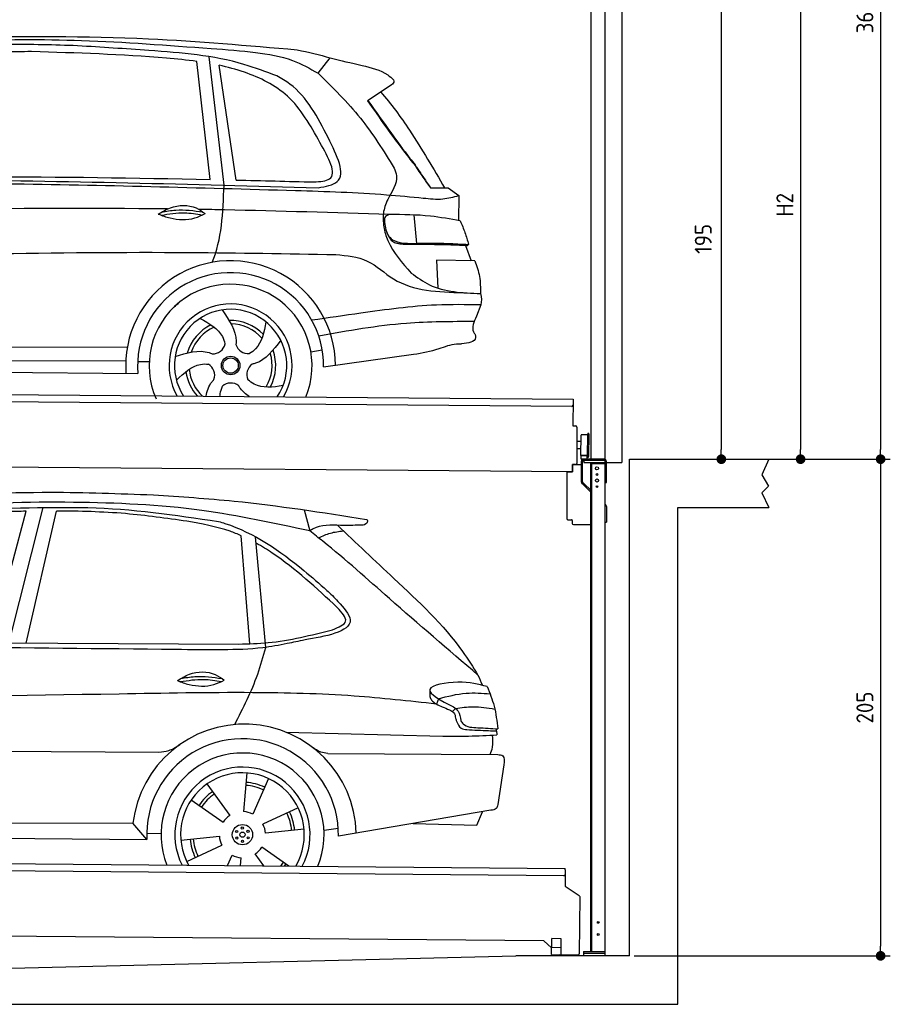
# Model space of a CAD drawing. Header units: millimetres. Extents: x -411 to 6777, y 0 to 6677.
# Tile 5 of 6: x 3183 to 6777, y 0 to 4064. Entities that reach past the tile are written whole.
import ezdxf

# ---------------------------------------------------------------- set-up
doc = ezdxf.new("R2010")
doc.units = ezdxf.units.MM
doc.layers.add('4', color=3, linetype='Continuous')
for name, color, linetype, lineweight in [('AM_0', 7, 'Continuous', 50), ('car', 10, 'Continuous', 25), ('Gebäude', 7, 'Continuous', 25), ('Plattform', 7, 'Continuous', 25), ('Ständer vorne', 7, 'Continuous', 25), ('Tor', 200, 'Continuous', 25)]:
    doc.layers.add(name, color=color, linetype=linetype, lineweight=lineweight)
doc.styles.get("Standard").update_dxf_attribs({"font": 'ISOCP.SHX'})
doc.dimstyles.new('GEN-ISO', dxfattribs={"dimscale": 20, "dimtxt": 3.5, "dimasz": 2, "dimexe": 2, "dimexo": 1, "dimgap": 1.5, "dimtad": 1, "dimdec": 1, "dimlfac": 0.1, "dimdsep": 46, "dimtxsty": 'STANDARD', "dimblk": 'PUNKT', "dimcen": 2, "dimclrd": 256, "dimclre": 256, "dimclrt": 2, "dimadec": 0, "dimazin": 0, "dimtp": 0.1, "dimtm": 0.1, "dimtfac": 0.71, "dimtdec": 1, "dimtmove": 2, "dimatfit": 3, "dimldrblk": 'PUNKT', "dimfxl": 2, "dimtolj": 1, "dimarcsym": 0})

# ---------------------------------------------------------------- blocks, each defined once
blk = doc.blocks.new('PUNKT')
at = {"layer": '4', "color": 0, "linetype": 'ByBlock'}
blk.add_line((-0.5, 0), (-1, 0), dxfattribs=at)
at = {"layer": '4', "color": 0, "linetype": 'ByBlock', "const_width": 0.5}
blk.add_lwpolyline([(-0.25, 0, 1), (0.25, 0, 1)], format="xyb", close=True, dxfattribs=at)
blk = doc.blocks.new('*D47')
at = {"layer": '4', "lineweight": -2, "transparency": 16777216}
for p, q in [((5720, 5900.9), (6776.9, 5900.9)), ((6736.9, 5860.9), (6736.9, 2290)), ((6195.4, 2250), (6776.9, 2250))]:
    blk.add_line(p, q, dxfattribs=at)
at = {"layer": 'Defpoints', "color": 0, "transparency": 16777216}
for p in [(5700, 5900.9), (6175.4, 2250), (6736.9, 2250)]:
    blk.add_point(p, dxfattribs=at)
at = {"layer": '4', "lineweight": -2, "transparency": 16777216, "xscale": 40, "yscale": 40, "zscale": 40}
for p, rotation in [((6736.9, 5900.9), 90), ((6736.9, 2250), 270)]:
    blk.add_blockref('PUNKT', p, dxfattribs=dict(at, rotation=rotation))
at = {"layer": '4', "color": 2, "transparency": 16777216, "insert": (6671.9, 4075.4), "char_height": 70, "attachment_point": 5, "rotation": 90}
blk.add_mtext('365', dxfattribs=at)
blk = doc.blocks.new('*D48')
at = {"layer": '4', "lineweight": -2, "transparency": 16777216}
for p, q in [((6295.4, 2250), (6776.9, 2250)), ((6736.9, 2210), (6736.9, 240)), ((5720, 200), (6776.9, 200))]:
    blk.add_line(p, q, dxfattribs=at)
at = {"layer": 'Defpoints', "color": 0, "transparency": 16777216}
for p in [(6275.4, 2250), (5700, 200), (6736.9, 200)]:
    blk.add_point(p, dxfattribs=at)
at = {"layer": '4', "lineweight": -2, "transparency": 16777216, "xscale": 40, "yscale": 40, "zscale": 40}
for p, rotation in [((6736.9, 2250), 90), ((6736.9, 200), 270)]:
    blk.add_blockref('PUNKT', p, dxfattribs=dict(at, rotation=rotation))
at = {"layer": '4', "color": 2, "transparency": 16777216, "insert": (6671.9, 1225), "char_height": 70, "attachment_point": 5, "rotation": 90}
blk.add_mtext('205', dxfattribs=at)
blk = doc.blocks.new('*D34')
at = {"layer": '4', "lineweight": -2, "transparency": 16777216}
for p, q in [((5920, 4350), (6446.5, 4350)), ((6406.5, 4310), (6406.5, 2290)), ((6295.4, 2250), (6446.5, 2250))]:
    blk.add_line(p, q, dxfattribs=at)
at = {"layer": 'Defpoints', "color": 0, "transparency": 16777216}
for p in [(5900, 4350), (6275.4, 2250), (6406.5, 2250)]:
    blk.add_point(p, dxfattribs=at)
at = {"layer": '4', "lineweight": -2, "transparency": 16777216, "xscale": 40, "yscale": 40, "zscale": 40}
for p, rotation in [((6406.5, 4350), 90), ((6406.5, 2250), 270)]:
    blk.add_blockref('PUNKT', p, dxfattribs=dict(at, rotation=rotation))
at = {"layer": '4', "color": 2, "transparency": 16777216, "insert": (6341.5, 3300), "char_height": 70, "attachment_point": 5, "rotation": 90}
blk.add_mtext('H2', dxfattribs=at)
blk = doc.blocks.new('*D36')
at = {"layer": '4', "lineweight": -2, "transparency": 16777216}
for p, q in [((5457.5, 4200), (6119.3, 4200)), ((6079.3, 4160), (6079.3, 2290)), ((6099.3, 2250), (6119.3, 2250))]:
    blk.add_line(p, q, dxfattribs=at)
at = {"layer": 'Defpoints', "color": 0, "transparency": 16777216}
for p in [(5437.5, 4200), (6079.3, 2250), (6079.3, 2250)]:
    blk.add_point(p, dxfattribs=at)
at = {"layer": '4', "lineweight": -2, "transparency": 16777216, "xscale": 40, "yscale": 40, "zscale": 40}
for p, rotation in [((6079.3, 4200), 90), ((6079.3, 2250), 270)]:
    blk.add_blockref('PUNKT', p, dxfattribs=dict(at, rotation=rotation))
at = {"layer": '4', "color": 2, "transparency": 16777216, "insert": (6004.7, 3159.2), "char_height": 70, "attachment_point": 5, "rotation": 90}
blk.add_mtext('195', dxfattribs=at)
blk = doc.blocks.new('Tor 335 bis 365 Gebäude')
at = {"layer": 'Tor'}
for p, q in [((5465.6, 5264.5), (5465.6, 5563)), ((5465.6, 5563), (5668, 5563)), ((5668, 4957.1), (5668, 5563)), ((5557, 5264.5), (5465.6, 5264.5)), ((5557, 5264.5), (5557, 4963)), ((5562, 4957.1), (5600, 4957.1)), ((5600, 4957.1), (5600, 4957)), ((5668, 4957), (5668, 4957.1)), ((5600, 2237), (5668, 2237))]:
    blk.add_line(p, q, dxfattribs=at)
for points in [[(5600, 2237), (5600, 4957)], [(5668, 4957.1), (5668, 2237)]]:
    blk.add_lwpolyline(points, dxfattribs=at)
blk.add_arc((5563, 4963), 6, 180, 260.4059, dxfattribs=at)
blk = doc.blocks.new('UG Plattfrom Gl550')
at = {"layer": 'Plattform'}
for p, q in [((498.3, 603.8), (5435.1, 560.7)), ((5429.8, 530.7), (503, 573.7)), ((5434.9, 535.7), (5434.5, 488.2)), ((5435, 554.7), (5434.9, 535.7)), ((5435, 554.7), (5435.1, 560.7)), ((5434.5, 488.2), (5492.9, 448.7)), ((5495.1, 444.5), (5493, 208.2)), ((5347, 261.5), (621.4, 302.7)), ((5378.7, 233.7), (5347, 261.5)), ((5379.7, 235.2), (5380.1, 271.2)), ((5418.1, 270.8), (5380.1, 271.2)), ((5417.7, 234.8), (5418.1, 270.8)), ((5378.5, 205.2), (5378.7, 235.2)), ((5378.5, 205.2), (5418.5, 204.8)), ((5378.7, 235.2), (5418.7, 234.8)), ((5488, 203.2), (5414.8, 203.9)), ((5418.5, 204.8), (5418.7, 234.8))]:
    blk.add_line(p, q, dxfattribs=at)
for centre, radius, start, end in [((5429.9, 535.7), 5, 269.5, 359.5), ((5490.1, 444.5), 5, 359.5, 55.9134), ((5414.9, 208.9), 5, 232.6301, 269.5), ((5425.8, 243.8), 12, 227.6897, 228.0904), ((5488, 208.2), 5, 269.5, 359.5)]:
    blk.add_arc(centre, radius, start, end, dxfattribs=at)
blk = doc.blocks.new('Palette EG Gl550')
at = {"layer": 'Plattform'}
for p, q in [((429.5, 2537), (5467.3, 2498)), ((5462.1, 2468), (434.2, 2507)), ((5467.3, 2498), (5466.5, 2388)), ((5466.5, 2388), (5478.5, 2387.9)), ((5483.4, 2382.8), (5482.7, 2292.8)), ((5501.1, 2322.8), (5484.1, 2323)), ((5499.6, 2265.6), (5500.2, 2349.8)), ((5527.5, 2260.5), (5528.3, 2354.5)), ((5532.3, 2354.5), (5531.5, 2260.5)), ((5482.7, 2292.8), (5482.3, 2232.9)), ((5499.8, 2292.7), (5482.7, 2292.8)), ((5465, 2198), (341.7, 2237.7)), ((5525.9, 2265), (5500.9, 2265)), ((5500.9, 2250), (5500.9, 2265)), ((5512.9, 2265), (5500.9, 2265)), ((5500.9, 2250), (5500.9, 2265)), ((5500.9, 2250), (5525.9, 2250)), ((5525.9, 2250), (5500.9, 2250)), ((5525.9, 2250), (5525.9, 2265)), ((5525.9, 2250), (5525.9, 2265)), ((5465.2, 2228), (5465, 2198)), ((5465.2, 2228), (5477.2, 2227.9)), ((5477.2, 2227.9), (5465.2, 2228))]:
    blk.add_line(p, q, dxfattribs=at)
for centre, radius, start, end in [((5462.1, 2473), 5, 268.5823, 358.5607), ((5478.4, 2382.9), 5, 359.556, 89.556), ((5500.6, 2349.8), 0.4, 91.7323, 179.3444), ((5511.7, 2023.6), 326.8, 87.1739, 91.9438), ((5527.8, 2350.4), 0.4, 266.9623, 359.3444), ((5530.3, 2354.5), 2, 359.3444, 179.3444), ((5500, 2265.6), 0.4, 179.3444, 266.9565), ((5519.7, 3149.4), 884.4, 268.7196, 270.4008), ((5491.8, 3353.4), 1088.9, 271.795, 271.861), ((5527.2, 2264.6), 0.4, 359.556, 91.938), ((5529.5, 2260.5), 2, 179.3444, 359.3444), ((5477.3, 2232.9), 5, 269.556, 359.556)]:
    blk.add_arc(centre, radius, start, end, dxfattribs=at)
blk = doc.blocks.new('Car_UG')
at = {"layer": 'car'}
for p, q in [((3119.4, 1502.8), (3258.9, 2083.2)), ((4335.9, 2084.9), (4360.6, 1997.9)), ((3049.2, 1522.4), (3188.4, 2067.2)), ((3195.1, 1523.2), (3313.9, 2069.2)), ((4117.6, 1529.9), (4077.5, 1975.5)), ((4183.9, 1515.6), (4137.4, 1971.2)), ((2018.2, 1516.7), (4071.9, 1528)), ((4898.3, 1310.6), (4890.6, 1288.6)), ((4969.6, 1271), (4957.5, 1258.2)), ((4270.6, 1166.3), (4917.8, 1157)), ((1740.1, 1072.2), (3746.7, 1078.5)), ((4444, 1080.7), (5146, 1082.9)), ((5170.6, 1040), (5147.6, 876.4)), ((4111.2, 996.4), (4099.2, 836.6)), ((3946.4, 949.2), (4041.9, 820.4)), ((4200.6, 974.2), (4136.9, 827.1)), ((3882.4, 882.9), (4014.8, 792.6)), ((4324, 855.1), (4179.5, 785.6)), ((5119.5, 852.3), (4491.4, 739.8)), ((5062.9, 790.2), (5084.5, 846)), ((1832.9, 770.4), (3642.9, 784.6)), ((3701, 717.8), (3642.9, 784.6)), ((4431.8, 763.6), (4490.2, 772.9)), ((4799.7, 795), (5062.9, 790.2)), ((3700.2, 744), (3759.2, 742.7)), ((3840.9, 716.5), (4000.2, 734.8)), ((4349.4, 766.5), (4190.1, 748.2)), ((1770.2, 716.1), (3701, 717.8)), ((3866.3, 628), (4010.8, 697.5)), ((4035.1, 613.6), (4053.4, 655.9)), ((4184.6, 613.8), (4148.4, 662.6)), ((4287.7, 613.9), (4175.5, 690.5)), ((4088.6, 613.6), (4091.1, 646.4))]:
    blk.add_line(p, q, dxfattribs=at)
for centre, radius in [((4095.2, 741.5), 41.9), ((4094.4, 768.7), 4.46), ((4071.2, 754.5), 4.46), ((4072, 727.3), 4.46), ((4095.1, 741.5), 10.7), ((4118.3, 755.7), 4.46), ((4119, 728.6), 4.46), ((4095.9, 714.3), 4.46)]:
    blk.add_circle(centre, radius, dxfattribs=at)
for centre, radius, start, end in [((4102.8, 735.3), 462.5, 2.1852, 173.8782), ((4095.8, 741.9), 395.6, 359.6869, 183.4999), ((4095.8, 741.9), 336.7, 337.6776, 202.4775), ((4095.2, 741.5), 279.1, 332.8088, 207.3462), ((4095.2, 741.5), 255.4, 330.0358, 210.1193), ((4095.1, 741.5), 204, 65.3726, 86.5671), ((4095.2, 741.5), 216.3, 65.4485, 86.5251), ((4095.2, 741.5), 216.3, 125.4485, 146.5251), ((4095.1, 741.5), 204, 125.3726, 146.5671), ((4095.2, 741.5), 95.2, 124.034, 147.5844), ((4095.2, 741.5), 95.2, 64.034, 87.5844), ((4095.1, 741.5), 204, 5.3726, 26.5671), ((4095.1, 741.5), 216.3, 5.4485, 26.5251), ((4095.1, 741.5), 95.2, 4.034, 27.5844), ((4095.1, 741.5), 95.2, 184.034, 207.5844), ((4095.1, 741.5), 216.3, 185.4485, 206.5251), ((4095.1, 741.5), 204, 185.3726, 206.5671), ((4095.1, 741.5), 95.2, 244.034, 267.5844), ((4095.1, 741.5), 95.2, 304.034, 327.5844), ((4095.1, 741.5), 204, 321.2555, 326.5671), ((4095.1, 741.5), 216.3, 323.8482, 326.5251)]:
    blk.add_arc(centre, radius, start, end, dxfattribs=at)
for points, knots in [([(2673.6, 2101.7), (2688.3, 2103.8), (2892.1, 2133.3), (3240, 2153.3), (3572.3, 2144.1), (3713.5, 2140.2)], [0, 0, 0, 0, 44.363443, 617.827051, 1041.677324, 1041.677324, 1041.677324, 1041.677324]), ([(3713.5, 2140.2), (3824.9, 2134), (4119.8, 2117.7), (4412.2, 2074.8), (4594.1, 2048)], [0, 0, 0, 0, 334.596694, 885.796742, 885.796742, 885.796742, 885.796742]), ([(4360.6, 1997.9), (4212.5, 2028.4), (3890.5, 2094.7), (3371.9, 2112.1), (2931.5, 2097.6), (2671.4, 2060.7), (2598.4, 2050.4)], [0, 0, 0, 0, 452.969864, 984.660554, 1551.463157, 1772.575196, 1772.575196, 1772.575196, 1772.575196]), ([(2694.7, 2041.5), (2699.6, 2042.3), (2889.8, 2073.3), (3138.1, 2082), (3380.2, 2085), (3434.7, 2085.7)], [0, 0, 0, 0, 14.958905, 578.066478, 741.647169, 741.647169, 741.647169, 741.647169]), ([(3434.7, 2085.7), (3437.6, 2085.6), (3621.2, 2082.5), (3803.6, 2057.8), (3983, 2033.5)], [0, 0, 0, 0, 8.707457, 550.797583, 550.797583, 550.797583, 550.797583]), ([(3188.4, 2067.2), (3174.9, 2066.9), (3075.5, 2064.8), (2904.7, 2061.4), (2749, 2038.7), (2678.4, 2028.4)], [666.326512, 666.326512, 666.326512, 666.326512, 706.624571, 964.215873, 1178.205668, 1178.205668, 1178.205668, 1178.205668]), ([(3853, 2032.7), (3768.5, 2043.9), (3589.5, 2067.6), (3409.2, 2070), (3313.9, 2069.2)], [0, 0, 0, 0, 255.50817, 540.950796, 540.950796, 540.950796, 540.950796]), ([(4077.5, 1975.5), (4062.4, 1982), (3990.2, 2009.7), (3913.4, 2022.6), (3853, 2032.7)], [496.692868, 496.692868, 496.692868, 496.692868, 546.059875, 728.869941, 728.869941, 728.869941, 728.869941]), ([(3983, 2033.5), (3992.1, 2030.8), (4122.8, 1993.1), (4274.9, 1889.8), (4402.4, 1780.6), (4434, 1753.4)], [0, 0, 0, 0, 28.300877, 407.953602, 533.273686, 533.273686, 533.273686, 533.273686]), ([(4594.1, 2048), (4595.8, 2046.4), (4601.5, 2041.3), (4590, 2023.4), (4576.1, 2023.5), (4567.3, 2023.6)], [0, 0, 0, 0, 6.503563, 21.332115, 46.748977, 46.748977, 46.748977, 46.748977]), ([(4567.3, 2023.6), (4540.9, 2022.8), (4476.9, 2020.7), (4400.8, 2025.5), (4365, 2000.8), (4360.6, 1997.9)], [0, 0, 0, 0, 80.522652, 194.664465, 210.337598, 210.337598, 210.337598, 210.337598]), ([(5060.7, 1410), (4937.4, 1513.5), (4721.5, 1694.6), (4492.8, 1896.3), (4378.8, 1983.9), (4360.6, 1997.9)], [0, 0, 0, 0, 483.056147, 845.367922, 914.230443, 914.230443, 914.230443, 914.230443]), ([(4397.3, 1969.6), (4413.3, 1977.2), (4445.4, 1992.5), (4480.7, 1997.3), (4498.4, 1999.8)], [0, 0, 0, 0, 52.794285, 106.128892, 106.128892, 106.128892, 106.128892]), ([(4474.2, 2022.3), (4552.5, 1949.8), (4731.7, 1783.9), (4944.6, 1591.7), (5039.9, 1442.6), (5060.7, 1410)], [0, 0, 0, 0, 320.576675, 734.270248, 850.262502, 850.262502, 850.262502, 850.262502]), ([(4477.3, 1683.1), (4391, 1761.8), (4285.5, 1857.9), (4162.9, 1932.5), (4140.1, 1944.9)], [0, 0, 0, 0, 349.622047, 427.224064, 427.224064, 427.224064, 427.224064]), ([(4434, 1753.4), (4448.8, 1739.2), (4484.5, 1704.7), (4586.9, 1590.1), (4379.5, 1555.8), (4295.1, 1537.1), (4272.3, 1532)], [0, 0, 0, 0, 64.508303, 155.959603, 359.557587, 434.696523, 434.696523, 434.696523, 434.696523]), ([(4458.1, 1590.9), (4483.4, 1601.3), (4534.4, 1622.3), (4496.5, 1662.7), (4477.3, 1683.1)], [0, 0, 0, 0, 64.897781, 131.027998, 131.027998, 131.027998, 131.027998]), ([(4071.9, 1528), (4112.5, 1529.5), (4243.4, 1534.4), (4370.4, 1567.8), (4458.1, 1590.9)], [0, 0, 0, 0, 121.545303, 392.179354, 392.179354, 392.179354, 392.179354]), ([(4272.3, 1532), (4238.6, 1525.2), (4151.2, 1507.4), (3996.6, 1502.9), (3876.9, 1502.8), (3811.9, 1502.7)], [0, 0, 0, 0, 103.03135, 267.243941, 462.405232, 462.405232, 462.405232, 462.405232]), ([(4058.7, 1195.7), (4092.8, 1264.2), (4144, 1367.4), (4173.9, 1478.4), (4183.9, 1515.6)], [0, 0, 0, 0, 228.776239, 344.156953, 344.156953, 344.156953, 344.156953]), ([(3820.1, 1374.7), (3836.1, 1384.5), (3882.2, 1412.9), (3960.6, 1416.3), (4001.7, 1386.9), (4013.7, 1378.2)], [0, 0, 0, 0, 56.386158, 162.852709, 206.792536, 206.792536, 206.792536, 206.792536]), ([(3833.7, 1383), (3853.2, 1386.9), (3909.6, 1397.4), (3966.9, 1390.2), (4004.3, 1384.9)], [7.57653, 7.57653, 7.57653, 7.57653, 52.544532, 137.659237, 137.659237, 137.659237, 137.659237]), ([(3820.1, 1374.7), (3836.1, 1368.8), (3884.3, 1351.8), (3955.1, 1349.6), (3999.8, 1371.4), (4013.7, 1378.2)], [5.208578, 5.208578, 5.208578, 5.208578, 44.198582, 121.455021, 156.55166, 156.55166, 156.55166, 156.55166]), ([(3831.8, 1370.5), (3864.2, 1375.9), (3920.8, 1385.4), (3977.2, 1376.6), (4001.3, 1372.3)], [0, 0, 0, 0, 73.878693, 129.282646, 129.282646, 129.282646, 129.282646]), ([(5099.2, 1362.9), (5063.2, 1372.1), (4992.3, 1390.4), (4805.8, 1355.3), (4908.8, 1303.6), (4960.9, 1277.5)], [0, 0, 0, 0, 123.107987, 242.156921, 363.520645, 363.520645, 363.520645, 363.520645]), ([(5099.2, 1362.9), (5110.2, 1336.4), (5133.4, 1280.6), (5140.7, 1220.6), (5144.6, 1189)], [0, 0, 0, 0, 85.533017, 180.427109, 180.427109, 180.427109, 180.427109]), ([(4890.6, 1288.6), (4777.2, 1299.9), (4524.7, 1325.1), (4086.9, 1331.2), (2954.4, 1298.1), (1961.1, 1279.8), (1151.4, 1264.8)], [0, 0, 0, 0, 341.879851, 760.963773, 1312.001547, 3741.308129, 3741.308129, 3741.308129, 3741.308129]), ([(4862.9, 1319.5), (4865.2, 1314.5), (4874.7, 1293.5), (4909.3, 1280.6), (4934.5, 1269.4), (4944.4, 1265)], [0, 0, 0, 0, 16.389871, 67.796127, 100.528992, 100.528992, 100.528992, 100.528992]), ([(4898.3, 1310.6), (4936.2, 1321), (5006.1, 1340.2), (5078.4, 1335.2), (5111.5, 1332.8)], [0, 0, 0, 0, 116.874908, 215.743745, 215.743745, 215.743745, 215.743745]), ([(4944.4, 1265), (4951.5, 1261.9), (4966.4, 1255.3), (4968.7, 1239.1), (4969.9, 1230.6)], [0, 0, 0, 0, 21.842303, 45.682515, 45.682515, 45.682515, 45.682515]), ([(4960.9, 1277.5), (4968.3, 1272.2), (4986.9, 1258.9), (4989.7, 1235.6), (4991.3, 1221.5)], [0, 0, 0, 0, 26.318616, 66.284673, 66.284673, 66.284673, 66.284673]), ([(4969.6, 1271), (4993.5, 1274.9), (5047.4, 1283.8), (5101.5, 1275.3), (5131.6, 1270.6)], [0, 0, 0, 0, 72.240439, 162.98683, 162.98683, 162.98683, 162.98683]), ([(4969.9, 1230.6), (4971.3, 1226.9), (4976.6, 1212.2), (4987.9, 1187), (5008.8, 1185.3), (5017.3, 1184.6)], [0, 0, 0, 0, 11.944086, 47.503692, 71.615823, 71.615823, 71.615823, 71.615823]), ([(4991.3, 1221.5), (4994.4, 1216.8), (5009.2, 1193.9), (5071.6, 1192.8), (5118.3, 1190.3), (5144.6, 1189)], [0, 0, 0, 0, 16.485849, 80.052138, 161.961551, 161.961551, 161.961551, 161.961551]), ([(5017.3, 1184.6), (5047, 1183.3), (5087.6, 1181.6), (5128.2, 1180.5), (5139.1, 1180.2)], [0, 0, 0, 0, 89.235627, 121.835134, 121.835134, 121.835134, 121.835134]), ([(4917.8, 1157), (4953.4, 1157.1), (5028, 1157.2), (5102.4, 1161.4), (5141.4, 1163.6)], [0, 0, 0, 0, 106.769841, 223.734473, 223.734473, 223.734473, 223.734473]), ([(5113.8, 1082.8), (5117.8, 1092.8), (5128.1, 1118.3), (5125.3, 1145.8), (5123.5, 1162.6)], [0, 0, 0, 0, 32.021295, 81.392264, 81.392264, 81.392264, 81.392264]), ([(3746.7, 1078.5), (3760.6, 1080), (3792.1, 1083.3), (3818.5, 1101.2), (3833.3, 1111.2)], [0, 0, 0, 0, 41.31295, 93.783848, 93.783848, 93.783848, 93.783848]), ([(4444, 1080.7), (4434.2, 1081.8), (4410.6, 1084.4), (4390.9, 1098), (4379.4, 1105.9)], [0, 0, 0, 0, 29.123879, 70.238093, 70.238093, 70.238093, 70.238093]), ([(5146, 1082.9), (5154, 1082.2), (5176.2, 1080.2), (5172.8, 1055.8), (5170.6, 1040)], [0, 0, 0, 0, 21.151799, 59.232385, 59.232385, 59.232385, 59.232385]), ([(5147.6, 876.4), (5146.4, 870.2), (5143.5, 855.6), (5128.3, 853.5), (5119.5, 852.3)], [0, 0, 0, 0, 17.391955, 40.853649, 40.853649, 40.853649, 40.853649])]:
    blk.add_open_spline(points, degree=3, knots=knots, dxfattribs=at)
for points in [[(3811.9, 1502.7), (3190.9, 1502.8), (2569.9, 1502.9), (1948.9, 1503)], [(5060.7, 1410), (5067, 1396), (5073.2, 1382), (5079.3, 1367.9)], [(4862.1, 1344.7), (4862.4, 1336.3), (4862.6, 1327.9), (4862.9, 1319.5)], [(5137.6, 1189.4), (5139.1, 1180.8), (5140.3, 1172.2), (5141.4, 1163.6)]]:
    blk.add_open_spline(points, degree=3, dxfattribs=at)
blk = doc.blocks.new('Car_EG')
at = {"layer": 'car'}
for p, q in [((3943, 3435.3), (3884, 3921.9)), ((4000.2, 3412), (3934.7, 3941.9)), ((4050.3, 3433.7), (3975.7, 3906.9)), ((4385, 3877.1), (4433.9, 3940.6)), ((4682.9, 3828.1), (4589.9, 3764.8)), ((4852.5, 3407.4), (4910.9, 3407.7)), ((4855.4, 3408.2), (4890.4, 3408.3)), ((4890.4, 3408.3), (4910.5, 3408.3)), ((4910.9, 3407.7), (4925.4, 3408.1)), ((4925.4, 3408.1), (4969.8, 3377.2)), ((4969.8, 3377.2), (4969.8, 3273.1)), ((4783.9, 3295.1), (4796.2, 3178.1)), ((4998.8, 3171.3), (5023.2, 3108.4)), ((5038, 3108.3), (4880.2, 3109.6)), ((4880.2, 3109.6), (4885.5, 2994.3)), ((5064.6, 2926.3), (5046.4, 2878.9)), ((1740.9, 2729.3), (3606.1, 2740.6)), ((4364.1, 2727.2), (4410.9, 2736.1)), ((1742.1, 2675.9), (3600.2, 2683.6)), ((4417.1, 2665.6), (4787.8, 2720.1)), ((3649.3, 2682.1), (3696.9, 2681.5)), ((1693.4, 2636), (3650.6, 2632.3))]:
    blk.add_line(p, q, dxfattribs=at)
for radius in [38.2, 31.6]:
    blk.add_circle((4033.1, 2668), radius, dxfattribs=at)
for centre, radius, start, end in [((4033, 2667.4), 433.1, 0.713, 184.6115), ((4033, 2667.4), 384, 359.7282, 185.2384), ((4033, 2667.4), 336.4, 337.7995, 204.4935), ((4033.1, 2668), 254, 329.8221, 210.1779), ((4033.1, 2668), 231.9, 326.5904, 213.4096), ((4033.1, 2668), 186.2, 44.2633, 92.4011), ((4033.1, 2668), 186.2, 116.2626, 164.3912), ((4033.1, 2668), 171.5, 113.5905, 161.7257), ((4033.1, 2668), 171.5, 41.5902, 89.736), ((3958, 2767.5), 52.3, 268.6722, 348.431), ((4104.5, 2770.1), 52.3, 196.6722, 276.431), ((4033.1, 2668), 186.2, 332.2513, 20.3964), ((4033.1, 2668), 171.5, 329.577, 17.7302), ((4033.1, 2668), 171.5, 185.5775, 228.1156), ((3915.3, 2627.3), 52.3, 340.6722, 60.431), ((4152.3, 2631.6), 52.3, 124.6722, 204.431), ((4033.1, 2668), 186.2, 188.2502, 223.2875), ((4035.4, 2543.4), 52.3, 52.6722, 132.431)]:
    blk.add_arc(centre, radius, start, end, dxfattribs=at)
for points, knots in [([(2901.1, 4016.6), (3162.3, 4020.3), (3628.7, 4026.8), (4093.6, 3989.6), (4298.2, 3973.3)], [0, 0, 0, 0, 783.131876, 1398.451598, 1398.451598, 1398.451598, 1398.451598]), ([(3391.5, 3982.7), (3294.9, 3985.1), (3064.5, 3990.8), (2760.1, 3971.2), (2552.7, 3955.9), (2478.5, 3950.4)], [0, 0, 0, 0, 289.925788, 691.034976, 914.075582, 914.075582, 914.075582, 914.075582]), ([(2526.5, 3973.5), (2656.5, 3983.3), (2949.5, 4005.4), (3422.5, 4011.7), (3824.4, 3983.3), (4068.2, 3967.8), (4125.9, 3961)], [0, 0, 0, 0, 391.04113, 881.651907, 1416.366113, 1602.404452, 1602.404452, 1602.404452, 1602.404452]), ([(3884, 3921.9), (3842.3, 3927.3), (3614.9, 3947.6), (3387.3, 3953), (3201.7, 3957.3)], [637.56261, 637.56261, 637.56261, 637.56261, 763.549902, 1320.810124, 1320.810124, 1320.810124, 1320.810124]), ([(4215.3, 3864.6), (4170, 3881.3), (4000.5, 3943.8), (3719.1, 3964.5), (3489.5, 3977.3), (3391.5, 3982.7)], [0, 0, 0, 0, 144.38685, 540.679923, 835.691207, 835.691207, 835.691207, 835.691207]), ([(4125.9, 3961), (4178.2, 3953.9), (4269.9, 3941.4), (4350.4, 3896.5), (4385, 3877.1)], [0, 0, 0, 0, 156.409573, 274.497028, 274.497028, 274.497028, 274.497028]), ([(4394.7, 3591.5), (4355.4, 3660.9), (4281.9, 3790.5), (4111.8, 3873.5), (4011, 3899.6), (3975.7, 3906.9)], [0, 0, 0, 0, 233.684399, 436.644927, 544.706034, 544.706034, 544.706034, 544.706034]), ([(4433.9, 3940.6), (4477.6, 3930.7), (4557.8, 3912.6), (4652.2, 3891.1), (4688.7, 3859.7), (4696.5, 3853)], [0, 0, 0, 0, 135.791183, 248.765766, 279.520552, 279.520552, 279.520552, 279.520552]), ([(4428.1, 3611.6), (4384.6, 3695.2), (4331, 3798.2), (4233.6, 3854.1), (4215.3, 3864.6)], [0, 0, 0, 0, 271.559773, 334.41549, 334.41549, 334.41549, 334.41549]), ([(4385, 3877.1), (4446.3, 3818.1), (4567.5, 3701.3), (4657, 3558.9), (4701.3, 3488.4)], [0, 0, 0, 0, 254.089873, 502.76226, 502.76226, 502.76226, 502.76226]), ([(4696.5, 3853), (4697.3, 3849.2), (4699.3, 3838.4), (4689.3, 3832.1), (4682.9, 3828.1)], [0, 0, 0, 0, 10.855432, 30.979101, 30.979101, 30.979101, 30.979101]), ([(4643.8, 3801.5), (4687.8, 3753.9), (4783.4, 3620.3), (4864.5, 3486.7), (4910.9, 3407.7)], [395.653943, 395.653943, 395.653943, 395.653943, 587.122502, 864.540302, 864.540302, 864.540302, 864.540302]), ([(4589.9, 3764.8), (4640.8, 3693.2), (4704.9, 3603.1), (4774, 3516.8), (4788.2, 3499)], [0, 0, 0, 0, 263.425265, 331.664547, 331.664547, 331.664547, 331.664547]), ([(4591.4, 3765.8), (4623.1, 3722), (4680.6, 3642.4), (4739.6, 3564), (4766.1, 3528.8)], [0, 0, 0, 0, 162.25725, 294.477825, 294.477825, 294.477825, 294.477825]), ([(4371, 3428.3), (4396.7, 3430.3), (4482.7, 3436.9), (4431, 3527.8), (4394.7, 3591.5)], [0, 0, 0, 0, 66.110822, 221.440769, 221.440769, 221.440769, 221.440769]), ([(4388.5, 3404.1), (4419.7, 3410.1), (4520.5, 3429.5), (4465.8, 3537.2), (4428.1, 3611.6)], [0, 0, 0, 0, 83.009931, 268.207531, 268.207531, 268.207531, 268.207531]), ([(4766.1, 3528.8), (4773.7, 3520), (4783.8, 3508.2), (4792.5, 3495.3), (4794.6, 3492)], [0, 0, 0, 0, 34.815048, 46.557672, 46.557672, 46.557672, 46.557672]), ([(4788.2, 3499), (4798.8, 3483.3), (4819.6, 3452.4), (4841.6, 3422.2), (4852.5, 3407.4)], [0, 0, 0, 0, 56.812879, 111.923736, 111.923736, 111.923736, 111.923736]), ([(4701.3, 3488.4), (4705.6, 3477.5), (4723.3, 3433.5), (4679.1, 3371.7), (4657.3, 3309.9), (4658.2, 3278.7), (4658.6, 3267.6)], [0, 0, 0, 0, 34.097953, 138.175108, 197.887596, 230.983362, 230.983362, 230.983362, 230.983362]), ([(1832.8, 3411.3), (2161.4, 3417.2), (3013.2, 3432.6), (3865.1, 3415), (4388.5, 3404.1)], [0, 0, 0, 0, 985.739727, 2555.887054, 2555.887054, 2555.887054, 2555.887054]), ([(4836.5, 3431), (4841.5, 3424.2), (4846.6, 3417), (4851.9, 3409.8), (4852.8, 3408.4), (4854.2, 3408.3), (4855.4, 3408.2)], [0, 0, 0, 0, 25.300776, 26.442713, 27.003963, 30.176579, 30.176579, 30.176579, 30.176579]), ([(1829, 3400), (2123, 3404.9), (2546.6, 3411.9), (3368.9, 3412), (3897, 3400.9), (4295.6, 3392.6)], [0, 0, 0, 0, 882.102268, 1270.770708, 2466.750946, 2466.750946, 2466.750946, 2466.750946]), ([(4295.6, 3392.6), (4420.8, 3389.7), (4596.9, 3385.6), (4772.4, 3369.9), (4823.2, 3365.3)], [0, 0, 0, 0, 375.490289, 528.429148, 528.429148, 528.429148, 528.429148]), ([(4823.2, 3365.3), (4850.2, 3362.6), (4899.9, 3357.6), (4947.9, 3371), (4969.8, 3377.2)], [0, 0, 0, 0, 80.452469, 148.273091, 148.273091, 148.273091, 148.273091]), ([(3729.5, 3290.6), (3745.5, 3300.4), (3791.6, 3328.8), (3870.1, 3332.2), (3911.2, 3302.8), (3923.2, 3294.2)], [0, 0, 0, 0, 56.386158, 162.852709, 206.792536, 206.792536, 206.792536, 206.792536]), ([(3729.5, 3290.6), (3745.6, 3284.7), (3793.7, 3267.7), (3864.5, 3265.5), (3909.2, 3287.3), (3923.2, 3294.2)], [5.208578, 5.208578, 5.208578, 5.208578, 44.198582, 121.455021, 156.55166, 156.55166, 156.55166, 156.55166]), ([(3741.2, 3286.4), (3773.6, 3291.8), (3830.2, 3301.3), (3886.6, 3292.5), (3910.8, 3288.2)], [0, 0, 0, 0, 73.878693, 129.282646, 129.282646, 129.282646, 129.282646]), ([(3743.1, 3298.9), (3762.6, 3302.8), (3819, 3313.3), (3876.3, 3306.1), (3913.8, 3300.8)], [7.57653, 7.57653, 7.57653, 7.57653, 52.544532, 137.659237, 137.659237, 137.659237, 137.659237]), ([(4682.7, 3296), (4456.1, 3301.6), (4194.5, 3308.1), (3932.8, 3310.9), (3897.7, 3311.2)], [0, 0, 0, 0, 679.940772, 785.142685, 785.142685, 785.142685, 785.142685]), ([(4682.7, 3296), (4675.5, 3292.7), (4661.7, 3286.6), (4663.1, 3271.7), (4663.7, 3264.6)], [0, 0, 0, 0, 21.276303, 40.575349, 40.575349, 40.575349, 40.575349]), ([(4976.1, 3272), (4935.2, 3279.3), (4838.3, 3296.6), (4739.7, 3296.2), (4682.7, 3296)], [0, 0, 0, 0, 124.191927, 294.878966, 294.878966, 294.878966, 294.878966]), ([(4658.6, 3267.6), (4659.3, 3260.4), (4661.8, 3233.3), (4686.8, 3153.3), (4738.1, 3096.9), (4775.7, 3055.4)], [0, 0, 0, 0, 21.786395, 81.634094, 246.747403, 246.747403, 246.747403, 246.747403]), ([(4663.7, 3264.6), (4666.7, 3243.1), (4671, 3212.1), (4707.4, 3184), (4750.2, 3177), (4783.5, 3177.8), (4802.6, 3178.3)], [0, 0, 0, 0, 61.688141, 88.915796, 131.377114, 188.888446, 188.888446, 188.888446, 188.888446]), ([(4976.1, 3272), (4983.2, 3256.1), (4997.2, 3224.7), (5006.6, 3191.6), (5011.2, 3175.2)], [0, 0, 0, 0, 52.081574, 103.113227, 103.113227, 103.113227, 103.113227]), ([(4682.5, 3205.8), (4686.5, 3198.4), (4693.8, 3184.8), (4713.2, 3178.8), (4729.4, 3175.4), (4744.6, 3174.7), (4755.3, 3174.3), (4760.2, 3174.1)], [0, 0, 0, 0, 24.299806, 44.374389, 57.433548, 74.613131, 89.537932, 89.537932, 89.537932, 89.537932]), ([(4760.2, 3174.1), (4784.5, 3174.2), (4834.1, 3174.3), (4897, 3175.1), (4946.9, 3173.3), (4971.5, 3172.5), (4982.8, 3172.1)], [0, 0, 0, 0, 72.676028, 148.847009, 188.713602, 222.633888, 222.633888, 222.633888, 222.633888]), ([(4802.6, 3178.3), (4843.2, 3179.1), (4912.8, 3180.4), (4982.3, 3176.7), (5011.2, 3175.2)], [0, 0, 0, 0, 121.811128, 208.751004, 208.751004, 208.751004, 208.751004]), ([(4982.8, 3172.1), (4986.4, 3172), (4993.5, 3171.6), (5000.6, 3171.2), (5004.1, 3171)], [0, 0, 0, 0, 10.705348, 21.344027, 21.344027, 21.344027, 21.344027]), ([(5004.1, 3171), (5005.9, 3171), (5009.2, 3170.9), (5010.6, 3173.8), (5011.2, 3175.2)], [0, 0, 0, 0, 4.798676, 8.977894, 8.977894, 8.977894, 8.977894]), ([(1466.7, 3068.1), (1710.1, 3077.3), (2508, 3106.9), (3507.2, 3139.1), (4263, 3131.5), (4464, 3129.4)], [651.356687, 651.356687, 651.356687, 651.356687, 1382.168851, 3046.715693, 3649.598352, 3649.598352, 3649.598352, 3649.598352]), ([(4464, 3129.4), (4509.1, 3125.6), (4599.1, 3117.9), (4739.5, 2981.5), (4887.9, 2978.4), (4990.4, 2976.3)], [0, 0, 0, 0, 132.089839, 263.241357, 556.137776, 556.137776, 556.137776, 556.137776]), ([(5038, 3108.3), (5045.7, 3086.9), (5061.4, 3043.3), (5061.8, 2996.8), (5062, 2973.1)], [0, 0, 0, 0, 67.622491, 138.154699, 138.154699, 138.154699, 138.154699]), ([(4775.7, 3055.4), (4800.2, 3038), (4883.7, 2978.5), (4988.6, 2975.3), (5062.7, 2973.1)], [0, 0, 0, 0, 89.012732, 303.591941, 303.591941, 303.591941, 303.591941]), ([(5064.6, 2926.3), (5003.2, 2926.7), (4837.1, 2927.7), (4604.9, 2893.5), (4434.2, 2867.5), (4366.9, 2857.2)], [0, 0, 0, 0, 184.056968, 497.583163, 702.083529, 702.083529, 702.083529, 702.083529]), ([(3996, 2896.9), (4025.5, 2855.5), (4058.2, 2809.8), (4055, 2759.8), (4054.4, 2755.1)], [0, 0, 0, 0, 140.862207, 155.3883, 155.3883, 155.3883, 155.3883]), ([(3905.3, 2861.5), (3943, 2840.8), (3991.3, 2814.3), (4006.8, 2767.7), (4009.2, 2756.9)], [0, 0, 0, 0, 119.179133, 152.627431, 152.627431, 152.627431, 152.627431]), ([(4177.7, 2849.3), (4169.7, 2807), (4159.4, 2752.9), (4119.9, 2723.8), (4110.4, 2718.1)], [0, 0, 0, 0, 119.179133, 152.546972, 152.546972, 152.546972, 152.546972]), ([(5037.1, 2857.2), (4943.7, 2856.2), (4728.2, 2853.9), (4516.3, 2815.1), (4396.4, 2791.8)], [0, 0, 0, 0, 279.844829, 645.252119, 645.252119, 645.252119, 645.252119]), ([(5046.4, 2878.9), (5036, 2856), (5023.5, 2828.8), (5039.2, 2807.1), (5041.7, 2803.6)], [0, 0, 0, 0, 65.64359, 78.298126, 78.298126, 78.298126, 78.298126]), ([(4239.4, 2774), (4209.1, 2733.1), (4175.8, 2687.9), (4127.2, 2675.5), (4122.5, 2674.6)], [0, 0, 0, 0, 140.862207, 155.444261, 155.444261, 155.444261, 155.444261]), ([(4788, 2720.1), (4823.4, 2726.8), (4883.1, 2738), (4946.9, 2765.5), (4978.6, 2765.2), (4985.5, 2765.1)], [0, 0, 0, 0, 108.214368, 182.603927, 203.112583, 203.112583, 203.112583, 203.112583]), ([(5041.7, 2803.6), (5042.4, 2799.2), (5046.9, 2772.8), (5013.4, 2768.6), (4985.5, 2765.1)], [0, 0, 0, 0, 12.782787, 75.656378, 75.656378, 75.656378, 75.656378]), ([(3803.9, 2703.4), (3852.4, 2718.8), (3905.9, 2735.7), (3952.5, 2717.2), (3956.8, 2715.2)], [0, 0, 0, 0, 140.862207, 155.442461, 155.442461, 155.442461, 155.442461]), ([(3809.5, 2606.2), (3840.8, 2635.7), (3881, 2673.5), (3930.1, 2673.8), (3941.1, 2672.8)], [0, 0, 0, 0, 119.179133, 152.616634, 152.616634, 152.616634, 152.616634]), ([(3933.1, 2540.3), (3936.8, 2562.1), (3944.9, 2586.7), (3961.4, 2606.6), (3964.7, 2610.1)], [75.258677, 75.258677, 75.258677, 75.258677, 140.862207, 155.531654, 155.531654, 155.531654, 155.531654]), ([(4250.2, 2586.5), (4207.8, 2580.1), (4154, 2572.1), (4113.3, 2603.3), (4104.7, 2610)], [0, 0, 0, 0, 119.179133, 151.2485, 151.2485, 151.2485, 151.2485]), ([(3989.8, 2540.3), (3990, 2543.9), (3991.5, 2557.8), (3996.4, 2571.7), (4000.1, 2581.9)], [107.857422, 107.857422, 107.857422, 107.857422, 119.179133, 151.284708, 151.284708, 151.284708, 151.284708]), ([(4111.5, 2540.3), (4097, 2549.2), (4080.7, 2562.8), (4069.3, 2580.8), (4066.9, 2585)], [89.202761, 89.202761, 89.202761, 89.202761, 140.862207, 155.53262, 155.53262, 155.53262, 155.53262])]:
    blk.add_open_spline(points, degree=3, knots=knots, dxfattribs=at)
for points in [[(3201.7, 3957.3), (3161.6, 3956.6), (3121.5, 3955.8), (3081.4, 3954.9)], [(4298.2, 3973.3), (4344.2, 3963.9), (4390.3, 3954.6), (4433.9, 3940.6)], [(4794.6, 3492), (4808.6, 3471.7), (4822.5, 3451.4), (4836.5, 3431)], [(3011.9, 3439.7), (3322.3, 3441.5), (3632.7, 3439.6), (3943, 3435.3)], [(4050.3, 3433.7), (4157.2, 3432.1), (4264.1, 3430.2), (4371, 3428.3)], [(3953, 3093.1), (3993.8, 3186.5), (3997, 3299.2), (4000.2, 3412)], [(3767.5, 3312), (3452, 3313.3), (3136.4, 3309.5), (2820.9, 3302.2)], [(5062.7, 2973.1), (5068.6, 2956.4), (5065.2, 2939.7), (5064.6, 2926.3)], [(3798, 2908.1), (3805.3, 2914.5), (3812.5, 2921), (3819.8, 2927.5)]]:
    blk.add_open_spline(points, degree=3, dxfattribs=at)
blk = doc.blocks.new('Ständer_vorne_GT205')
at = {"layer": 'Ständer vorne'}
for p, q in [((5501, 2240), (5501, 2157.2)), ((5506.1, 2157.2), (5506.1, 2240)), ((5595, 2250), (5511, 2250)), ((5595.1, 2245), (5511.1, 2245)), ((5511.2, 2245), (5511.2, 2237)), ((5511.2, 2237), (5600, 2237)), ((5540, 218), (5540, 2237)), ((5600, 200), (5600, 2240)), ((5605, 2154), (5605, 2240)), ((5441, 2198.2), (5441, 2005)), ((5441, 2198.2), (5465, 2198)), ((5465, 2198), (5465.2, 2228)), ((5465.2, 2228), (5501, 2227.7)), ((5540, 2232), (5600, 2232)), ((5545, 218), (5545, 2232)), ((5600, 2154), (5605, 2154)), ((5510.3, 2143.9), (5504.1, 2150)), ((5507.6, 2153.7), (5512.7, 2148.6)), ((5510.3, 2143.9), (5539.8, 2115)), ((5512.7, 2148.6), (5540, 2121.8)), ((5600, 2064), (5602, 2062.1)), ((5605, 2054.9), (5605, 1990)), ((5446, 2000), (5461.5, 2000)), ((5464, 1997.5), (5464, 1985)), ((5469, 1980), (5540, 1980)), ((5600, 1990), (5605, 1990)), ((5511, 218), (5600, 218)), ((5511, 218), (5511, 200)), ((5600, 210), (5511, 210)), ((5600, 200), (5511, 200))]:
    blk.add_line(p, q, dxfattribs=at)
for centre, radius in [((5566, 2212), 6.5), ((5566, 2162), 6.5), ((5566, 2187), 3.7), ((5566, 2137), 3.7), ((5571.4, 338), 3.7), ((5571.4, 288), 3.7)]:
    blk.add_circle(centre, radius, dxfattribs=at)
for centre, radius, start, end in [((5511.1, 2239.9), 10.1, 90.1445, 179.6512), ((5511.1, 2240), 5, 90, 180), ((5595, 2240), 10, 0, 90), ((5595, 2240), 5, 0, 90), ((5511.1, 2157.2), 10.1, 180, 225.5525), ((5511.1, 2157.2), 5, 179.6711, 225.5525), ((5595, 2054.9), 10, 0, 45.8814), ((5446, 2005), 5, 180, 270), ((5461.5, 1997.5), 2.5, 0, 90), ((5469, 1985), 5, 180, 270)]:
    blk.add_arc(centre, radius, start, end, dxfattribs=at)
blk = doc.blocks.new('Ständer vorne ab 340')
at = {"layer": 'Ständer vorne'}
for p, q in [((5240, 5382), (5240, 5082)), ((5490, 5382), (5240, 5382)), ((5490, 5362), (5490, 5382)), ((5540, 5362), (5490, 5362)), ((5540, 5132), (5540, 5362)), ((5540.2, 5262), (5539.8, 5262)), ((5540, 5262), (5540, 2250)), ((5600, 5262), (5540, 5262)), ((5600, 2248.7), (5600, 5262)), ((5490, 5082), (5490, 5132)), ((5490, 5132), (5540, 5132)), ((5240, 5082), (5490, 5082)), ((5540, 4977.4), (5540, 4978.4)), ((5511.2, 2245), (5511.2, 2237)), ((5595.1, 2245), (5511.2, 2245)), ((5511.2, 2237), (5600, 2237)), ((5600, 2237), (5600, 2240))]:
    blk.add_line(p, q, dxfattribs=at)
blk = doc.blocks.new('Gebäude_365_GT205')
at = {"layer": 'Gebäude', "linetype": 'Continuous'}
for p, q in [((5700, 2250), (6275.4, 2250)), ((6275.4, 2250), (6246.4, 2185.9)), ((6246.4, 2185.9), (6274.3, 2138)), ((6274.3, 2138), (6246.4, 2111)), ((6246.4, 2111), (6275.4, 2050)), ((5900, 0), (5900, 2050)), ((5900, 2050), (6275.4, 2050)), ((3000, 146.1), (5231.6, 200)), ((5700, 200), (5231.6, 200)), ((0, 0), (5900, 0))]:
    blk.add_line(p, q, dxfattribs=at)
blk.add_lwpolyline([(5700, 200), (5700, 200), (5700, 2250), (5700, 2250)], dxfattribs=at)

msp = doc.modelspace()

# ---------------------------------------------------------------- block references
at = {"layer": 'AM_0'}
for name, rotation in [('Car_EG', 359.5559561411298), ('Car_UG', 359.4224719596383)]:
    msp.add_blockref(name, (0, 0), dxfattribs=dict(at, rotation=rotation))
at = {"layer": 'Gebäude'}
msp.add_blockref('Gebäude_365_GT205', (0, 0), dxfattribs=at)
at = {"layer": 'Plattform'}
for name in ['Palette EG Gl550', 'UG Plattfrom Gl550']:
    msp.add_blockref(name, (0, 0), dxfattribs=at)
at = {"layer": 'Ständer vorne'}
for name in ['Ständer vorne ab 340', 'Ständer_vorne_GT205']:
    msp.add_blockref(name, (0, 0), dxfattribs=at)
at = {"layer": 'Tor'}
msp.add_blockref('Tor 335 bis 365 Gebäude', (0, 0), dxfattribs=at)

# ---------------------------------------------------------------- dimensions: what is measured, and where the dimension line sits
at = {"layer": '4'}
for base, p1, p2, override, picture, middle in [((6736.86, 2250), (5700, 5900.88), (6175.45, 2250), {"dimdec": 0, "dimtdec": 3, "dimtolj": 0}, '*D47', (6671.86, 4075.44)), ((6736.86, 200), (6275.45, 2250), (5700, 200), {"dimtdec": 3, "dimtolj": 0}, '*D48', (6671.85, 1225))]:
    dim = msp.add_linear_dim(base=base, p1=p1, p2=p2, angle=90, dimstyle='GEN-ISO', override=override, dxfattribs=at)
    dim.commit()
    dim.dimension.update_dxf_attribs({"geometry": picture, "text_midpoint": middle})
dim = msp.add_linear_dim(base=(6406.55, 2250), p1=(5900, 4350), p2=(6275.45, 2250), angle=90, text='H2', dimstyle='GEN-ISO', override={"dimdec": 0, "dimtdec": 3, "dimtolj": 0}, dxfattribs=at)
dim.commit()
dim.dimension.update_dxf_attribs({"geometry": '*D34', "text_midpoint": (6341.54, 3300)})
dim = msp.add_linear_dim(base=(6079.31, 2250), p1=(5437.5, 4199.97), p2=(6079.31, 2250), angle=90, dimstyle='GEN-ISO', override={"dimtdec": 3, "dimtolj": 0}, dxfattribs=at)
dim.commit()
dim.dimension.update_dxf_attribs({"geometry": '*D36', "text_midpoint": (6004.71, 3159.23), "dimtype": 160})

doc.saveas('drawing.dxf')
